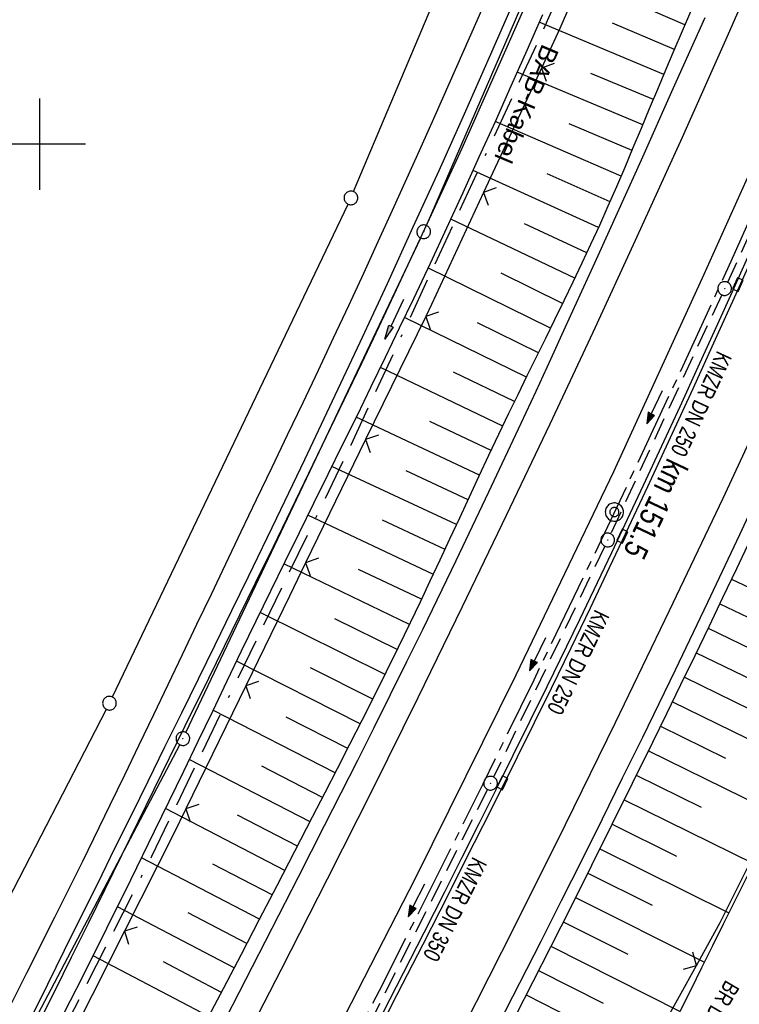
# Model space of a CAD drawing. Extents: x 510526 to 513920, y 467229 to 478797.
# Tile 238 of 256: x 511698 to 511777, y 473606 to 473714. Entities that reach past the tile are written whole.
import ezdxf
from ezdxf.enums import TextEntityAlignment as Align

# ---------------------------------------------------------------- set-up
doc = ezdxf.new("R2010")
doc.units = 0
doc.header["$LTSCALE"] = 10
doc.header["$MEASUREMENT"] = 0
for name, pattern in [('ACAD_ISO16W100', [73, 15, -6.5, 15, -6.5, 15, -7, 1, -7]), ('ACHSE', [5.5, 4, -0.5, 0.5, -0.5]), ('AUSGEZOGEN', [0]), ('LT00', [0]), ('STRICHLINIE2', [0.375, 0.25, -0.125])]:
    doc.linetypes.add(name, pattern=pattern)
doc.layers.get('0').update_dxf_attribs({"linetype": 'LT00'})
for name, color, linetype in [('-AX-020', 250, 'ACHSE'), ('-Halt-Pfeil', 4, 'LT00'), ('-Haltung', 182, 'STRICHLINIE2'), ('-Haltungsbeschriftung', 182, 'LT00'), ('-ST-20-1', 250, 'LT00'), ('-ST-20-5', 250, 'LT00'), ('BAB-KABEL', 220, 'ACAD_ISO16W100'), ('BAB-KABEL_TEXT', 221, 'Continuous'), ('DFK_AB_L', 21, 'LT00'), ('DFK_AB_P', 7, 'LT00'), ('DFK_GZPKT', 250, 'LT00'), ('DFK_KATASTER', 250, 'LT00'), ('PFEIL', 140, 'AUSGEZOGEN'), ('V92_AFBR_BAB', 250, 'LT00'), ('V92_BOESCH', 250, 'LT00'), ('V92_BOSCHUNG', 250, 'LT00'), ('V92_GRABEN', 250, 'LT00'), ('V92_KA_PRUF', 182, 'LT00'), ('V92_LD_MARK', 250, 'LT00'), ('V92_RASTER', 250, 'LT00'), ('V92_RINNE', 182, 'LT00'), ('V92_SINKK', 182, 'LT00'), ('V92_ZAUN', 40, 'LT00')]:
    doc.layers.add(name, color=color, linetype=linetype)
doc.styles.add('Arial Fett', font='txt', dxfattribs={"width": 0.8})
doc.styles.add('Beschrift', font='ARIAL.TTF')
doc.styles.add('Haltungsbeschriftung', font='ARIAL.TTF', dxfattribs={"width": 0.75})

# ---------------------------------------------------------------- blocks, each defined once
blk = doc.blocks.new('SYMB7010')
at = {"color": 0, "linetype": 'ByBlock'}
for points in [[(-0.031408, 0.499213), (-0.093728, 0.49134), (-0.15457, 0.475719), (-0.212975, 0.452595), (-0.268021, 0.422333), (-0.31884, 0.385411), (-0.36463, 0.342411), (-0.40467, 0.29401), (-0.438329, 0.240973), (-0.465074, 0.184136), (-0.484486, 0.124395), (-0.496256, 0.062692), (-0.5002, 0)], [(-0.5002, 0), (-0.496256, -0.062692), (-0.484486, -0.124395), (-0.465075, -0.184136), (-0.438329, -0.240973), (-0.404671, -0.29401), (-0.36463, -0.342411), (-0.31884, -0.385411), (-0.268021, -0.422333), (-0.212975, -0.452595), (-0.154571, -0.475719), (-0.093728, -0.49134), (-0.031408, -0.499213), (0.031408, -0.499213)], [(0.5002, 0), (0.496256, 0.062692), (0.484485, 0.124395), (0.465074, 0.184136), (0.438329, 0.240973), (0.40467, 0.29401), (0.36463, 0.342411), (0.31884, 0.385411), (0.268021, 0.422333), (0.212975, 0.452595), (0.15457, 0.475719), (0.093728, 0.49134), (0.031408, 0.499213), (-0.031408, 0.499213)], [(0.031408, -0.499213), (0.093728, -0.491341), (0.15457, -0.475719), (0.212975, -0.452595), (0.268021, -0.422333), (0.31884, -0.385411), (0.36463, -0.342411), (0.404671, -0.294011), (0.438329, -0.240974), (0.465075, -0.184136), (0.484486, -0.124395), (0.496256, -0.062692), (0.500201, 0)]]:
    blk.add_lwpolyline(points, dxfattribs=at)
blk = doc.blocks.new('SYMB0003')
at = {"color": 0, "linetype": 'ByBlock'}
for p, q in [((-0.015712, 0), (0.010166, 0.012015)), ((0, -0.021257), (-0.015712, 0)), ((0.010166, 0.012015), (0, -0.021257))]:
    blk.add_line(p, q, dxfattribs=at)
for points in [[(-0.031395, 0.499013), (-0.093691, 0.491144), (-0.154509, 0.475528), (-0.21289, 0.452414), (-0.267913, 0.422164), (-0.318712, 0.385257), (-0.364484, 0.342274), (-0.404509, 0.293893), (-0.438154, 0.240877), (-0.464888, 0.184062), (-0.484292, 0.124345), (-0.496058, 0.062667), (-0.5, 0)], [(-0.5, 0), (-0.496058, -0.062667), (-0.484292, -0.124345), (-0.464888, -0.184062), (-0.438154, -0.240877), (-0.404509, -0.293893), (-0.364485, -0.342274), (-0.318712, -0.385257), (-0.267914, -0.422164), (-0.21289, -0.452414), (-0.154509, -0.475529), (-0.093691, -0.491144), (-0.031395, -0.499014), (0.031395, -0.499014)], [(0.5, 0), (0.496057, 0.062667), (0.484292, 0.124345), (0.464888, 0.184062), (0.438153, 0.240877), (0.404509, 0.293893), (0.364484, 0.342274), (0.318712, 0.385257), (0.267913, 0.422164), (0.21289, 0.452414), (0.154509, 0.475528), (0.093691, 0.491144), (0.031395, 0.499013), (-0.031395, 0.499013)], [(0.031395, -0.499014), (0.093691, -0.491144), (0.154509, -0.475529), (0.21289, -0.452414), (0.267914, -0.422164), (0.318712, -0.385257), (0.364485, -0.342274), (0.404509, -0.293893), (0.438154, -0.240877), (0.464889, -0.184062), (0.484292, -0.124345), (0.496058, -0.062667), (0.5, 0)]]:
    blk.add_lwpolyline(points, dxfattribs=at)
blk = doc.blocks.new('SYMB0002')
at = {"color": 0, "linetype": 'ByBlock'}
for points in [[(-0.031395, 0.499013), (-0.093691, 0.491144), (-0.154509, 0.475528), (-0.21289, 0.452414), (-0.267913, 0.422164), (-0.318712, 0.385257), (-0.364484, 0.342274), (-0.404509, 0.293893), (-0.438154, 0.240877), (-0.464888, 0.184062), (-0.484292, 0.124345), (-0.496058, 0.062667), (-0.5, 0)], [(-0.5, 0), (-0.496058, -0.062667), (-0.484292, -0.124345), (-0.464888, -0.184062), (-0.438154, -0.240877), (-0.404509, -0.293893), (-0.364485, -0.342274), (-0.318712, -0.385257), (-0.267914, -0.422164), (-0.21289, -0.452414), (-0.154509, -0.475529), (-0.093691, -0.491144), (-0.031395, -0.499014), (0.031395, -0.499014)], [(0.5, 0), (0.496057, 0.062667), (0.484292, 0.124345), (0.464888, 0.184062), (0.438153, 0.240877), (0.404509, 0.293893), (0.364484, 0.342274), (0.318712, 0.385257), (0.267913, 0.422164), (0.21289, 0.452414), (0.154509, 0.475528), (0.093691, 0.491144), (0.031395, 0.499013), (-0.031395, 0.499013)], [(0.031395, -0.499014), (0.093691, -0.491144), (0.154509, -0.475529), (0.21289, -0.452414), (0.267914, -0.422164), (0.318712, -0.385257), (0.364485, -0.342274), (0.404509, -0.293893), (0.438154, -0.240877), (0.464889, -0.184062), (0.484292, -0.124345), (0.496058, -0.062667), (0.5, 0)]]:
    blk.add_lwpolyline(points, dxfattribs=at)
blk = doc.blocks.new('SYMB0652')
at = {"color": 0, "linetype": 'ByBlock'}
blk.add_lwpolyline([(-0.15, -0.075), (0.15, -0.075), (0.15, 0.075), (-0.15, 0.075), (-0.15, -0.075)], dxfattribs=at)
blk = doc.blocks.new('SYMB0024')
at = {"color": 0, "linetype": 'ByBlock'}
for p, q in [((-0.5, 0.5), (0, 0)), ((0, 0), (0.5, 0.5))]:
    blk.add_line(p, q, dxfattribs=at)
blk = doc.blocks.new('Pfreil3')
at = {"layer": 'PFEIL'}
blk.add_hatch(color=256, dxfattribs=at).paths.add_polyline_path([(-1.55, 0.27), (-1.55, -0.27), (0, 0)])
for p, q in [((-1.55, 0), (-4.83, 0)), ((-1.55, -0.27), (-1.55, 0.27)), ((-1.55, 0.27), (0, 0)), ((0, 0), (-1.55, -0.27))]:
    blk.add_line(p, q, dxfattribs=at)
blk = doc.blocks.new('SYMB0070')
at = {"color": 0, "linetype": 'ByBlock'}
for p, q in [((-0.5, 0), (0.2, 0)), ((0.5, 0), (0.2, 0.1)), ((0.2, 0.1), (0.2, 0)), ((0.468, 0), (0.21, 0.086)), ((0.21, 0.086), (0.21, -0.086)), ((0.21, -0.086), (0.468, 0)), ((0.22, -0.072), (0.437, 0)), ((0.23, -0.058), (0.405, 0)), ((0.24, -0.045), (0.374, 0)), ((0.342, 0), (0.25, 0.031)), ((0.25, 0.031), (0.25, -0.031)), ((0.25, -0.031), (0.342, 0)), ((0.26, -0.017), (0.31, 0)), ((0.27, -0.003), (0.279, 0))]:
    blk.add_line(p, q, dxfattribs=at)
for points in [[(0.2, 0), (0.2, -0.1), (0.5, 0)], [(0.437, 0), (0.22, 0.072), (0.22, -0.072)], [(0.405, 0), (0.23, 0.058), (0.23, -0.058)], [(0.374, 0), (0.24, 0.045), (0.24, -0.045)], [(0.31, 0), (0.26, 0.017), (0.26, -0.017)], [(0.279, 0), (0.27, 0.003), (0.27, -0.003)]]:
    blk.add_lwpolyline(points, dxfattribs=at)

msp = doc.modelspace()

# ---------------------------------------------------------------- linework, layer by layer
at = {"layer": '-AX-020', "ltscale": 0.2, "flags": 128}
msp.add_lwpolyline([(513881.72, 478796.97), (513877.87, 478787.35), (513870.37, 478768.8), (513862.79, 478750.28), (513855.14, 478731.79), (513847.41, 478713.32), (513839.61, 478694.89), (513831.74, 478676.49), (513823.79, 478658.13), (513815.77, 478639.79), (513807.68, 478621.49), (513799.51, 478603.22), (513791.27, 478584.98), (513782.96, 478566.77), (513774.58, 478548.6), (513766.12, 478530.46), (513757.59, 478512.36), (513748.99, 478494.29), (513740.31, 478476.25), (513731.57, 478458.25), (513722.75, 478440.29), (513713.86, 478422.36), (513704.9, 478404.46), (513695.86, 478386.6), (513686.76, 478368.78), (513677.58, 478351), (513668.34, 478333.25), (513659.02, 478315.54), (513649.63, 478297.86), (513640.17, 478280.23), (513630.64, 478262.63), (513621.04, 478245.07), (513611.37, 478227.54), (513601.63, 478210.06), (513591.82, 478192.62), (513586.74, 478183.65), (513576.83, 478166.26), (513566.85, 478148.92), (513556.8, 478131.61), (513546.69, 478114.34), (513536.51, 478097.1), (513526.28, 478079.91), (513515.99, 478062.74), (513505.64, 478045.61), (513495.23, 478028.52), (513484.78, 478011.45), (513474.27, 477994.42), (513463.71, 477977.42), (513453.11, 477960.45), (513442.46, 477943.5), (513431.76, 477926.59), (513421.03, 477909.7), (513410.25, 477892.84), (513399.43, 477876), (513388.58, 477859.18), (513377.69, 477842.39), (513366.77, 477825.62), (513355.82, 477808.87), (513344.83, 477792.14), (513333.82, 477775.43), (513322.78, 477758.74), (513311.72, 477742.06), (513300.63, 477725.4), (513289.52, 477708.75), (513278.39, 477692.12), (513267.24, 477675.5), (513256.08, 477658.89), (513244.9, 477642.29), (513233.71, 477625.7), (513222.5, 477609.12), (513211.29, 477592.54), (513200.07, 477575.97), (513188.84, 477559.41), (513177.6, 477542.84), (513166.37, 477526.28), (513154.8, 477509.24), (513142.5, 477491.11), (513130.2, 477472.99), (513117.9, 477454.86), (513105.61, 477436.73), (513093.33, 477418.59), (513081.06, 477400.44), (513068.81, 477382.28), (513056.57, 477364.12), (513044.34, 477345.94), (513032.14, 477327.75), (513019.96, 477309.55), (513007.8, 477291.33), (512995.67, 477273.09), (512983.57, 477254.83), (512971.49, 477236.55), (512959.45, 477218.25), (512947.45, 477199.93), (512935.48, 477181.58), (512923.55, 477163.21), (512911.66, 477144.81), (512899.82, 477126.38), (512888.03, 477107.93), (512876.28, 477089.44), (512864.58, 477070.92), (512852.94, 477052.36), (512841.35, 477033.77), (512829.82, 477015.15), (512818.35, 476996.49), (512806.94, 476977.79), (512795.6, 476959.05), (512789.64, 476949.14), (512778.41, 476930.34), (512767.24, 476911.5), (512756.13, 476892.61), (512745.1, 476873.69), (512734.14, 476854.72), (512723.25, 476835.72), (512712.42, 476816.68), (512701.67, 476797.59), (512690.98, 476778.47), (512680.37, 476759.31), (512669.82, 476740.11), (512659.35, 476720.87), (512648.95, 476701.6), (512638.61, 476682.28), (512628.35, 476662.93), (512618.16, 476643.54), (512608.04, 476624.11), (512597.99, 476604.65), (512588.01, 476585.15), (512578.1, 476565.61), (512568.26, 476546.04), (512558.5, 476526.43), (512548.8, 476506.79), (512539.18, 476487.11), (512529.63, 476467.4), (512520.15, 476447.65), (512510.75, 476427.87), (512501.42, 476408.05), (512492.16, 476388.2), (512482.97, 476368.31), (512473.85, 476348.4), (512464.81, 476328.44), (512455.84, 476308.46), (512446.94, 476288.44), (512438.12, 476268.39), (512429.37, 476248.31), (512420.69, 476228.2), (512412.09, 476208.05), (512403.56, 476187.88), (512395.11, 476167.67), (512386.72, 476147.43), (512378.42, 476127.17), (512370.18, 476106.87), (512362.02, 476086.54), (512353.94, 476066.18), (512345.92, 476045.79), (512337.99, 476025.38), (512330.13, 476004.93), (512322.34, 475984.46), (512314.63, 475963.96), (512306.99, 475943.43), (512299.43, 475922.87), (512291.94, 475902.28), (512284.53, 475881.67), (512277.19, 475861.03), (512269.93, 475840.36), (512262.74, 475819.67), (512255.63, 475798.95), (512248.6, 475778.21), (512241.64, 475757.44), (512234.76, 475736.64), (512227.95, 475715.82), (512221.22, 475694.97), (512214.57, 475674.11), (512207.99, 475653.21), (512201.49, 475632.29), (512200.13, 475627.89), (512194.28, 475608.79), (512188.5, 475589.67), (512182.78, 475570.54), (512177.14, 475551.38), (512171.56, 475532.2), (512166.05, 475513.01), (512160.62, 475493.79), (512155.26, 475474.55), (512149.97, 475455.29), (512148.09, 475448.36), (512142.91, 475429.07), (512137.8, 475409.77), (512132.78, 475390.44), (512127.83, 475371.09), (512122.96, 475351.72), (512118.16, 475332.33), (512113.45, 475312.92), (512108.81, 475293.5), (512104.25, 475274.06), (512099.76, 475254.59), (512095.36, 475235.11), (512091.03, 475215.62), (512086.78, 475196.1), (512082.61, 475176.57), (512078.52, 475157.02), (512074.51, 475137.46), (512070.57, 475117.88), (512066.72, 475098.28), (512063.24, 475080.25), (512059.53, 475060.62), (512055.9, 475040.98), (512052.34, 475021.33), (512048.86, 475001.67), (512045.44, 474981.99), (512042.08, 474962.3), (512038.79, 474942.6), (512035.56, 474922.89), (512032.39, 474903.18), (512029.27, 474883.45), (512026.2, 474863.71), (512023.18, 474843.97), (512020.21, 474824.22), (512017.28, 474804.47), (512014.39, 474784.7), (512011.54, 474764.94), (512008.73, 474745.16), (512005.95, 474725.39), (512003.2, 474705.61), (512000.47, 474685.82), (511997.78, 474666.03), (511995.1, 474646.24), (511992.44, 474626.45), (511989.8, 474606.65), (511987.17, 474586.85), (511984.55, 474567.05), (511981.94, 474547.25), (511979.34, 474527.45), (511976.74, 474507.69), (511975.13, 474495.38), (511973.48, 474482.82), (511971.82, 474470.25), (511970.17, 474457.69), (511968.51, 474445.13), (511966.84, 474432.57), (511965.15, 474420.02), (511963.46, 474407.46), (511961.75, 474394.91), (511960.03, 474382.35), (511958.28, 474369.81), (511956.52, 474357.26), (511954.73, 474344.72), (511952.92, 474332.18), (511951.08, 474319.64), (511949.21, 474307.11), (511947.31, 474294.58), (511945.38, 474282.06), (511943.41, 474269.55), (511941.4, 474257.04), (511939.35, 474244.53), (511937.27, 474232.04), (511935.14, 474219.55), (511932.96, 474207.07), (511930.74, 474194.59), (511928.46, 474182.13), (511926.14, 474169.68), (511923.76, 474157.23), (511921.32, 474144.8), (511918.83, 474132.38), (511916.28, 474119.97), (511913.66, 474107.57), (511910.98, 474095.19), (511908.24, 474082.82), (511905.43, 474070.46), (511902.54, 474058.13), (511899.59, 474045.81), (511896.56, 474033.5), (511893.47, 474021.26), (511890.29, 474009), (511887.03, 473996.75), (511883.7, 473984.53), (511880.29, 473972.33), (511876.8, 473960.15), (511873.23, 473947.99), (511869.59, 473935.86), (511865.87, 473923.74), (511862.08, 473911.66), (511858.21, 473899.59), (511854.26, 473887.55), (511850.24, 473875.54), (511846.14, 473863.55), (511841.96, 473851.59), (511837.71, 473839.65), (511833.39, 473827.75), (511828.99, 473815.86), (511824.51, 473804.01), (511819.96, 473792.19), (511815.33, 473780.39), (511810.64, 473768.63), (511805.86, 473756.89), (511801.02, 473745.18), (511796.09, 473733.51), (511791.1, 473721.87), (511786.03, 473710.25), (511780.89, 473698.68), (511775.67, 473687.13), (511770.39, 473675.61), (511765.03, 473664.13), (511759.6, 473652.69), (511754.09, 473641.28), (511748.51, 473629.9), (511742.87, 473618.56), (511737.15, 473607.25), (511731.36, 473595.99), (511725.49, 473584.75), (511719.56, 473573.56), (511713.56, 473562.4), (511707.48, 473551.28), (511701.34, 473540.2), (511695.13, 473529.16), (511688.84, 473518.16), (511682.49, 473507.2), (511676.07, 473496.28), (511669.58, 473485.39), (511663.02, 473474.55), (511656.39, 473463.76), (511649.7, 473453), (511642.94, 473442.29), (511636.1, 473431.62), (511629.21, 473420.99), (511622.24, 473410.41), (511615.21, 473399.87), (511608.11, 473389.37), (511600.95, 473378.92), (511593.72, 473368.52), (511586.42, 473358.16), (511579.06, 473347.85), (511571.64, 473337.58), (511564.15, 473327.36), (511556.59, 473317.19), (511548.97, 473307.07), (511541.29, 473297), (511533.54, 473286.97), (511525.74, 473276.99), (511517.86, 473267.07), (511509.93, 473257.19), (511501.93, 473247.36), (511493.87, 473237.58), (511485.75, 473227.86), (511477.57, 473218.19), (511475.55, 473215.81), (511467.29, 473206.2), (511458.98, 473196.64), (511450.61, 473187.13), (511442.18, 473177.67), (511433.71, 473168.25), (511425.19, 473158.87), (511416.62, 473149.54), (511408.01, 473140.24), (511399.37, 473130.98), (511390.68, 473121.76), (511381.96, 473112.57), (511373.2, 473103.41), (511364.42, 473094.28), (511355.61, 473085.17), (511346.77, 473076.1), (511337.91, 473067.04), (511329.03, 473058), (511320.13, 473048.99), (511311.22, 473039.98), (511302.29, 473031), (511293.34, 473022.02), (511284.39, 473013.05), (511275.44, 473004.09), (511266.47, 472995.14), (511255.91, 472984.59), (511236.79, 472965.5), (511230.18, 472958.9), (511223.57, 472952.29), (511216.96, 472945.68), (511210.37, 472939.06), (511203.78, 472932.43), (511197.22, 472925.79), (511190.66, 472919.13), (511184.13, 472912.44), (511177.62, 472905.74), (511171.14, 472899.01), (511164.68, 472892.25), (511158.26, 472885.46), (511151.88, 472878.64), (511145.53, 472871.79), (511139.22, 472864.89), (511132.96, 472857.96), (511126.75, 472850.98), (511120.58, 472843.95), (511114.48, 472836.88), (511109.32, 472830.82), (511103.32, 472823.65), (511097.39, 472816.44), (511091.51, 472809.17), (511085.7, 472801.85), (511079.95, 472794.49), (511074.26, 472787.07), (511068.64, 472779.61), (511063.08, 472772.1), (511057.59, 472764.54), (511052.16, 472756.93), (511046.8, 472749.28), (511041.5, 472741.58), (511036.27, 472733.84), (511031.1, 472726.05), (511026.01, 472718.22), (511020.98, 472710.35), (511016.01, 472702.43), (511011.12, 472694.47), (511006.29, 472686.47), (511001.53, 472678.43), (510996.84, 472670.35), (510992.22, 472662.22), (510987.67, 472654.06), (510983.19, 472645.86), (510978.78, 472637.62), (510974.44, 472629.35), (510970.17, 472621.04), (510965.98, 472612.69), (510961.85, 472604.3), (510957.8, 472595.88), (510953.82, 472587.43), (510949.91, 472578.94), (510946.07, 472570.42), (510942.31, 472561.87), (510938.62, 472553.28), (510935.01, 472544.67), (510931.46, 472536.02), (510928, 472527.34), (510924.6, 472518.64), (510921.29, 472509.9), (510918.04, 472501.14), (510914.87, 472492.35), (510911.78, 472483.53), (510908.76, 472474.69), (510905.82, 472465.82), (510902.96, 472456.92), (510900.17, 472448), (510897.45, 472439.06), (510894.82, 472430.1), (510892.26, 472421.11), (510889.78, 472412.1), (510887.37, 472403.07), (510885.04, 472394.02), (510882.79, 472384.95), (510880.62, 472375.87), (510878.53, 472366.76), (510876.51, 472357.64), (510874.57, 472348.49), (510872.71, 472339.34), (510870.93, 472330.16), (510869.23, 472320.98), (510867.6, 472311.77), (510866.06, 472302.56), (510864.59, 472293.33), (510863.2, 472284.09), (510861.89, 472274.84), (510860.67, 472265.57), (510859.52, 472256.3), (510858.45, 472247.02), (510857.45, 472237.73), (510856.54, 472228.43), (510855.71, 472219.12), (510854.96, 472209.81), (510854.29, 472200.49), (510853.7, 472191.16), (510853.18, 472181.83), (510852.75, 472172.5), (510852.4, 472163.16), (510852.13, 472153.82), (510851.93, 472144.48), (510851.82, 472135.13), (510851.79, 472125.79), (510851.84, 472116.44), (510851.96, 472107.1), (510852.01, 472104.71), (510852.24, 472095.37), (510852.54, 472086.03), (510852.93, 472076.69), (510853.39, 472067.36), (510853.92, 472058.03), (510854.53, 472048.71), (510855.21, 472039.39), (510855.96, 472030.07), (510856.78, 472020.77), (510857.67, 472011.46), (510858.63, 472002.17), (510859.65, 471992.88), (510860.73, 471983.6), (510861.88, 471974.33), (510863.09, 471965.06), (510864.36, 471955.8), (510865.69, 471946.55), (510867.08, 471937.31), (510868.53, 471928.08), (510870.02, 471918.86), (510871.58, 471909.64), (510873.18, 471900.44), (510874.84, 471891.24), (510876.54, 471882.05), (510878.3, 471872.88), (510880.1, 471863.71), (510881.95, 471854.55), (510883.84, 471845.4), (510885.78, 471836.26), (510887.76, 471827.12), (510889.78, 471818), (510891.83, 471808.88), (510893.93, 471799.78), (510896.06, 471790.68), (510898.23, 471781.59), (510900.44, 471772.51), (510902.67, 471763.44), (510904.94, 471754.37), (510907.24, 471745.32), (510909.57, 471736.27), (510911.93, 471727.22), (510914.31, 471718.19), (510916.72, 471709.16), (510919.15, 471700.14), (510921.61, 471691.12), (510924.09, 471682.11), (510926.59, 471673.11), (510929.1, 471664.11), (510931.64, 471655.12), (510934.19, 471646.13), (510936.76, 471637.14), (510939.34, 471628.16), (510941.94, 471619.19), (510944.55, 471610.22), (510947.17, 471601.25), (510949.8, 471592.28), (510952.43, 471583.31), (510955.08, 471574.35), (510957.73, 471565.39), (510960.38, 471556.43), (510963.04, 471547.47), (510967.7, 471531.77), (510970.25, 471523.2), (510975.26, 471506.32), (510980.27, 471489.44), (510985.27, 471472.57), (510990.27, 471455.68), (510995.25, 471438.8), (511000.21, 471421.91), (511005.16, 471405.01), (511010.09, 471388.11), (511014.99, 471371.2), (511019.86, 471354.28), (511024.7, 471337.36), (511029.51, 471320.42), (511034.28, 471303.47), (511039.01, 471286.52), (511043.7, 471269.55), (511048.34, 471252.56), (511052.93, 471235.57), (511057.46, 471218.56), (511061.95, 471201.53), (511066.37, 471184.49), (511070.73, 471167.43), (511075.02, 471150.36), (511079.24, 471133.27), (511083.39, 471116.16), (511086.57, 471102.84), (511090.59, 471085.7), (511094.53, 471068.54), (511098.39, 471051.37), (511102.17, 471034.17), (511105.87, 471016.96), (511109.5, 470999.73), (511113.05, 470982.49), (511116.52, 470965.23), (511119.91, 470947.95), (511123.22, 470930.66), (511126.45, 470913.36), (511129.61, 470896.04), (511132.69, 470878.7), (511135.68, 470861.35), (511138.6, 470843.99), (511141.44, 470826.62), (511144.2, 470809.23), (511146.88, 470791.83), (511149.49, 470774.42), (511152.01, 470757), (511154.45, 470739.56), (511156.82, 470722.12), (511159.1, 470704.66), (511161.31, 470687.19), (511163.44, 470669.72), (511165.49, 470652.23), (511165.64, 470650.9), (511167.87, 470631.02), (511170.03, 470611.14), (511172.1, 470591.25), (511174.1, 470571.35), (511176.01, 470551.44), (511177.85, 470531.52), (511179.53, 470512.55), (511180.88, 470496.34), (511182.16, 470480.14), (511183.36, 470463.92), (511184.48, 470447.7), (511185.52, 470431.48), (511186.48, 470415.25), (511187.36, 470399.01), (511188.16, 470382.77), (511188.88, 470366.53), (511189.52, 470350.29), (511190.08, 470334.04), (511190.56, 470317.79), (511190.96, 470301.53), (511191.28, 470285.28), (511191.52, 470269.02), (511191.68, 470252.76), (511191.76, 470236.51), (511191.77, 470220.25), (511191.69, 470203.99), (511191.53, 470187.73), (511191.29, 470171.47), (511191.24, 470169.01), (511190.91, 470152.75), (511190.5, 470136.5), (511190.02, 470120.25), (511189.47, 470104), (511188.85, 470087.75), (511188.17, 470071.51), (511187.43, 470055.27), (511186.63, 470039.03), (511185.78, 470022.79), (511184.88, 470006.56), (511183.93, 469990.33), (511182.94, 469974.1), (511181.91, 469957.87), (511180.85, 469941.65), (511179.74, 469925.43), (511178.61, 469909.21), (511177.46, 469892.99), (511176.28, 469876.78), (511175.08, 469860.56), (511173.86, 469844.35), (511172.63, 469828.14), (511171.39, 469811.93), (511170.14, 469795.72), (511168.85, 469778.99), (511030.96, 467993.35), (511029.42, 467973.41), (511027.88, 467953.47), (511026.35, 467933.52), (511024.83, 467913.58), (511023.32, 467893.64), (511021.83, 467873.7), (511020.35, 467853.75), (511018.9, 467833.8), (511017.47, 467813.85), (511016.06, 467793.9), (511014.69, 467773.95), (511013.35, 467754), (511012.05, 467734.04), (511010.78, 467714.08), (511009.56, 467694.12), (511008.38, 467674.15), (511007.25, 467654.18), (511006.18, 467634.21), (511005.15, 467614.24), (511004.19, 467594.26), (511003.28, 467574.28), (511002.44, 467554.3), (511001.67, 467534.31), (511000.96, 467514.33), (511000.33, 467494.34), (510999.77, 467474.34), (510999.56, 467465.71), (510999.11, 467445.71), (510998.75, 467425.72), (510998.46, 467405.72), (510998.26, 467385.72), (510998.14, 467365.72), (510998.09, 467345.72), (510998.13, 467325.72), (510998.24, 467305.72), (510998.44, 467285.72), (510998.71, 467265.72), (510999.07, 467245.73), (510999.43, 467229.16)], dxfattribs=at)
at = {"layer": '-Haltung'}
for p, q in [((511787.19, 473710.88), (511775.31, 473684.86)), ((511774.68, 473683.5), (511762.52, 473657.32)), ((511761.88, 473655.96), (511749.68, 473630.66)), ((511749.02, 473629.32), (511735.97, 473603.38))]:
    msp.add_line(p, q, dxfattribs=at)
at = {"layer": 'BAB-KABEL', "ltscale": 0.03, "flags": 128}
msp.add_lwpolyline([(513339.84, 477816.32), (513312.27, 477774.65), (513284.67, 477733), (513252.5, 477694.41), (513223.88, 477653.5), (513195.8, 477612.12), (513167.63, 477570.87), (513139.88, 477529.3), (513111.79, 477487.92), (513083.81, 477446.45), (513055.84, 477404.98), (513022.49, 477355.03), (513000.51, 477321.52), (512973.12, 477279.62), (512945.42, 477237.87), (512917.58, 477196.22), (512879.16, 477137.5), (512858.34, 477103.22), (512837.39, 477068.95), (512811.45, 477026.06), (512784.2, 476983.9), (512756.65, 476941.56), (512731.12, 476898.63), (512706.39, 476854.96), (512681.95, 476811.1), (512658.87, 476770.39), (512633.74, 476723.05), (512609.82, 476678.97), (512586.03, 476634.72), (512574.46, 476609.04), (512565.77, 476584.24), (512545.21, 476542.92), (512523.45, 476497.74), (512501.77, 476452.47), (512480.25, 476407.17), (512458.85, 476361.79), (512438.56, 476315.94), (512418.18, 476270.12), (512378.72, 476177.83), (512359.89, 476131.36), (512341.35, 476084.78), (512322.58, 476038.31), (512304.82, 475991.34), (512287.68, 475944.24), (512270.28, 475897.17), (512254.12, 475849.7), (512237.77, 475802.28), (512221.53, 475754.82), (512205.86, 475707.19), (512190.78, 475659.38), (512175.78, 475611.52), (512161.52, 475563.42), (512145.69, 475515.8), (512137.73, 475496.07), (512130.63, 475467.92), (512119.03, 475418.91), (512105.58, 475370.55), (512100.73, 475351.1), (512084.18, 475320.51), (512082.62, 475318.67), (512071.99, 475296.24), (512062.06, 475264.37), (512059.32, 475232.9), (512061.87, 475193.18), (512054.82, 475143.1), (512045.69, 475099.99), (512036.29, 475050.9), (512027.27, 475001.72), (512018.22, 474952.55), (512008.9, 474903.42), (512000.14, 474854.23), (511992.36, 474804.85), (511985.27, 474755.37), (511977.39, 474700.85), (511969.41, 474646.42), (511966.53, 474615.2), (511972.8, 474604.79), (511970.05, 474596.16), (511959.57, 474586.37), (511941.91, 474517.48), (511936.85, 474477.77), (511926.66, 474399.73), (511919.97, 474355.38), (511910.09, 474296.61), (511899.45, 474238.13), (511883.78, 474152.68), (511870.29, 474094), (511857.13, 474053.88), (511852.78, 474012.45), (511853.17, 473966.86), (511852.49, 473957.15), (511851.31, 473949.66), (511841.69, 473942.06), (511825.82, 473895.23), (511826.65, 473894.12), (511810.9, 473851.95), (511793.57, 473805.03), (511775.28, 473758.36), (511755.12, 473712.47), (511734.05, 473667.01), (511712.23, 473621.97), (511689.5, 473577.27), (511665.16, 473533.5), (511639.85, 473490.24), (511612.91, 473448.14), (511601.59, 473431.81), (511558.05, 473366.07), (511514.89, 473306.01), (511484.06, 473267.45), (511450.63, 473224.7), (511393.07, 473164.53), (511363.02, 473132.87), (511308.52, 473076.45), (511275.57, 473040.36), (511243.01, 473009.33), (511235.22, 472986.05), (511231.03, 472981.06), (511075.99, 472813.11), (511070.24, 472807.3), (511057.8, 472797.51), (511038.03, 472769.96), (511010.69, 472730.53), (510983.88, 472687.19), (510959.58, 472643.76), (510934.3, 472604.33), (510904.8, 472574.33), (510913.91, 472558.29), (510911.7, 472550.67), (510911.23, 472549.24), (510895.97, 472514.71), (510882.66, 472477.92), (510872.4, 472460.75), (510857.5, 472432.35), (510836.1, 472381.12), (510836.28, 472368.89), (510832.94, 472355.97), (510830.18, 472332.03), (510848.22, 472325.54), (510838.51, 472271.42), (510831.97, 472215.43), (510830.7, 472169.39), (510828.83, 472118.66), (510829.08, 472067.62), (510833.95, 472011.74), (510842.44, 471951.44), (510849.98, 471906.34), (510856.18, 471866.27), (510867.23, 471812.82), (510879.85, 471762.88), (510891.51, 471713.81), (510903.79, 471665.07), (510916.06, 471616.28), (510929.64, 471568.08), (510950.96, 471501.37), (510971.61, 471429.82), (510974.35, 471422.76), (510989.55, 471366.87), (511004.5, 471314.2), (511016.36, 471270.84), (511026.28, 471232.42), (511039.24, 471184.15), (511056.6, 471116.88), (511065.91, 471078.27), (511077.6, 471030.01), (511089.22, 470981.62), (511098.91, 470932.89), (511107.16, 470884.03), (511116.15, 470835.04), (511125.08, 470786.06), (511133.15, 470736.97), (511137.3, 470706.32), (511129.89, 470689.71), (511129.54, 470684.61), (511132.44, 470671.58), (511143.11, 470670.95), (511145.78, 470638.26), (511151.08, 470588.89), (511155.98, 470539.42), (511159.51, 470489.78), (511162.63, 470440.14), (511165.94, 470390.62), (511167.84, 470340.94), (511167.81, 470291.24), (511167.77, 470272.42), (511169.19, 470243.96), (511168.97, 470223.34), (511163.73, 470203.87), (511151.46, 470170.12), (511152.4, 470145.76), (511161.63, 470107.32), (511162.26, 470078.65), (511157.08, 470021.39), (511153.97, 469975.78), (511150.23, 469924.11), (511146.61, 469878.37), (511141.04, 469826.73), (511133.85, 469745.04), (511131.82, 469700.02), (511128.93, 469655.17), (511125.19, 469595.29), (511130.66, 469554.69), (511130.4, 469544.67), (511121.69, 469477.4)], dxfattribs=at)
at = {"layer": 'DFK_AB_L'}
for p, q in [((511742.34, 473691.09), (511773.28, 473762.59)), ((511715.98, 473635.56), (511741.72, 473689.72)), ((511715.31, 473634.22), (511666.81, 473542.01))]:
    msp.add_line(p, q, dxfattribs=at)
at = {"layer": 'DFK_KATASTER'}
for p, q in [((511734.36, 473694.8), (511769.9, 473778.94)), ((511707.94, 473639.44), (511733.75, 473693.43)), ((511659.7, 473545.87), (511707.28, 473638.09))]:
    msp.add_line(p, q, dxfattribs=at)
at = {"layer": 'V92_AFBR_BAB'}
for points in [[(511793.37, 473731.98), (511783.24, 473709.08), (511772.74, 473685.72), (511762.84, 473664.11), (511752.15, 473641.82), (511741.13, 473619.64), (511729.86, 473597.66), (511718.19, 473575.49), (511706.37, 473553.54), (511694.6, 473532.31), (511682.27, 473510.93), (511670.41, 473490.71), (511658.34, 473470.65), (511645.63, 473450.17), (511632.65, 473429.98), (511618.11, 473407.98), (511604.54, 473387.81), (511590.08, 473366.85), (511577.05, 473348.53), (511563.04, 473329.4), (511548.26, 473309.54), (511535.12, 473292.18), (511520.27, 473273.31)], [(511695.48, 473603.1), (511698.58, 473609.21), (511701.65, 473615.33), (511704.69, 473621.47), (511707.71, 473627.63), (511709.3, 473630.92), (511710.89, 473634.21), (511712.47, 473637.51), (511714.05, 473640.81), (511715.63, 473644.11), (511717.2, 473647.41), (511718.78, 473650.72), (511720.36, 473654.02), (511722.05, 473657.55), (511723.74, 473661.09), (511725.44, 473664.62), (511727.13, 473668.15), (511728.82, 473671.69), (511730.5, 473675.23), (511732.17, 473678.77), (511733.84, 473682.32), (511735.49, 473685.88), (511737.07, 473689.32), (511738.64, 473692.77), (511740.2, 473696.23), (511741.75, 473699.69), (511743.29, 473703.15), (511744.83, 473706.62), (511746.36, 473710.09), (511747.89, 473713.56), (511749.41, 473717.03)], [(511751.96, 473715.72), (511749.22, 473709.5), (511746.46, 473703.29), (511743.68, 473697.08), (511740.86, 473690.89), (511738.03, 473684.71), (511735.04, 473678.27), (511732.02, 473671.84), (511728.98, 473665.42), (511725.91, 473659.01), (511722.82, 473652.61), (511721, 473648.87), (511719.17, 473645.13), (511717.34, 473641.39), (511715.5, 473637.66), (511713.66, 473633.93), (511711.82, 473630.19), (511709.98, 473626.46), (511708.15, 473622.76), (511706.33, 473619.05), (511704.5, 473615.35), (511702.67, 473611.65), (511700.84, 473607.95), (511698.99, 473604.26)], [(511719.66, 473602.88), (511722.56, 473608.49), (511725.45, 473614.1), (511728.33, 473619.73), (511731.19, 473625.35), (511733.01, 473628.94), (511734.82, 473632.52), (511736.62, 473636.11), (511738.41, 473639.71), (511740.19, 473643.31), (511741.97, 473646.91), (511745.6, 473654.4), (511749.19, 473661.91), (511752.73, 473669.45), (511754.36, 473672.95), (511755.98, 473676.46), (511757.59, 473679.98), (511759.19, 473683.49), (511760.79, 473687.01), (511762.38, 473690.54), (511765.88, 473698.3), (511769.38, 473706.08), (511772.86, 473713.86)], [(511802.58, 473714.37), (511800.86, 473710.49), (511799.13, 473706.6), (511797.39, 473702.72), (511792.14, 473691.04), (511786.85, 473679.38), (511785.16, 473675.68), (511783.47, 473671.98), (511781.77, 473668.28), (511780.07, 473664.59), (511778.35, 473660.9), (511776.63, 473657.22), (511773.13, 473649.79), (511769.58, 473642.39), (511766, 473635.01), (511763.79, 473630.53), (511761.58, 473626.05), (511759.35, 473621.57), (511757.11, 473617.11), (511754.86, 473612.65), (511752.54, 473608.08), (511750.21, 473603.51)]]:
    msp.add_lwpolyline(points, dxfattribs=at)
at = {"layer": 'V92_BOESCH'}
for points in [[(511718.15, 473603.77), (511720.12, 473607.52), (511722.08, 473611.27), (511724.03, 473615.03), (511725.98, 473618.79), (511727.93, 473622.55), (511729.87, 473626.31), (511731.23, 473628.96), (511732.59, 473631.61), (511733.95, 473634.26), (511735.3, 473636.91), (511736.64, 473639.57), (511737.97, 473642.24), (511739.29, 473644.91), (511740.59, 473647.59), (511741.68, 473649.87), (511742.76, 473652.16), (511743.84, 473654.46), (511744.91, 473656.75), (511745.98, 473659.05), (511747.05, 473661.35), (511748.12, 473663.65), (511749.19, 473665.94), (511750.28, 473668.23), (511751.37, 473670.52), (511752.37, 473672.58), (511753.37, 473674.64), (511754.38, 473676.69), (511755.4, 473678.75), (511756.4, 473680.8), (511757.41, 473682.86), (511758.41, 473684.92), (511759.39, 473686.99), (511760.36, 473689.06), (511761.32, 473691.14), (511762.26, 473693.25), (511763.18, 473695.37), (511764.1, 473697.49), (511765, 473699.62), (511765.89, 473701.75), (511766.78, 473703.89), (511767.67, 473706.02), (511768.56, 473708.15), (511769.46, 473710.28), (511770.37, 473712.4), (511771.3, 473714.52)], [(511777.79, 473656.66), (511776.29, 473653.47), (511774.78, 473650.29), (511773.26, 473647.11), (511771.73, 473643.94), (511770.18, 473640.77), (511768.64, 473637.6), (511767.09, 473634.44), (511764.87, 473629.95), (511762.65, 473625.46), (511760.42, 473620.98), (511758.18, 473616.5), (511755.93, 473612.03), (511754, 473608.24), (511752.06, 473604.44)], [(511778.13, 473621.12), (511776.49, 473617.84), (511774.85, 473614.56), (511773.67, 473612.16), (511772.48, 473609.76), (511771.3, 473607.37), (511770.11, 473604.97)]]:
    msp.add_lwpolyline(points, dxfattribs=at)
at = {"layer": 'V92_BOSCHUNG'}
for p, q in [((511770.66, 473713.07), (511757.13, 473718.94)), ((511768.35, 473707.64), (511754.69, 473713.36)), ((511769.5, 473710.36), (511762.71, 473713.26)), ((511766.04, 473702.1), (511752.26, 473707.87)), ((511767.2, 473704.88), (511760.33, 473707.74)), ((511763.67, 473696.5), (511749.85, 473702.47)), ((511764.87, 473699.31), (511757.96, 473702.23)), ((511761.19, 473690.88), (511747.45, 473697.13)), ((511762.45, 473693.69), (511755.55, 473696.74)), ((511758.59, 473685.31), (511745.01, 473691.8)), ((511759.9, 473688.08), (511753.07, 473691.28)), ((511755.93, 473679.84), (511742.51, 473686.44)), ((511757.26, 473682.56), (511750.52, 473685.85)), ((511753.29, 473674.47), (511739.94, 473681)), ((511754.61, 473677.15), (511747.92, 473680.44)), ((511750.7, 473669.12), (511737.31, 473675.55)), ((511751.99, 473671.8), (511745.31, 473675.04)), ((511748.17, 473663.75), (511734.64, 473670.1)), ((511749.43, 473666.44), (511742.7, 473669.63)), ((511745.64, 473658.32), (511731.98, 473664.7)), ((511746.9, 473661.04), (511740.11, 473664.22)), ((511743.1, 473652.87), (511729.33, 473659.34)), ((511744.38, 473655.6), (511737.52, 473658.81)), ((511740.49, 473647.38), (511726.72, 473654.02)), ((511741.81, 473650.14), (511734.91, 473653.4)), ((511775.76, 473652.35), (511783.05, 473648.88)), ((511774.47, 473649.65), (511789, 473642.72)), ((511737.81, 473641.91), (511724.13, 473648.71)), ((511739.15, 473644.64), (511732.29, 473648.01)), ((511773.19, 473646.97), (511780.42, 473643.49)), ((511771.89, 473644.28), (511786.29, 473637.32)), ((511735.09, 473636.5), (511721.54, 473643.36)), ((511736.46, 473639.2), (511729.64, 473642.62)), ((511770.59, 473641.6), (511777.76, 473638.11)), ((511769.28, 473638.92), (511783.57, 473631.93)), ((511732.35, 473631.12), (511718.95, 473637.99)), ((511733.72, 473633.81), (511726.98, 473637.24)), ((511767.97, 473636.24), (511775.09, 473632.74)), ((511766.65, 473633.54), (511780.86, 473626.56)), ((511729.59, 473625.77), (511716.36, 473632.6)), ((511730.97, 473628.44), (511724.31, 473631.87)), ((511765.33, 473630.86), (511772.42, 473627.37)), ((511764, 473628.19), (511778.16, 473621.18)), ((511726.83, 473620.42), (511713.76, 473627.21)), ((511728.21, 473623.09), (511721.64, 473626.5)), ((511762.68, 473625.51), (511769.74, 473622)), ((511761.34, 473622.82), (511775.47, 473615.8)), ((511724.07, 473615.1), (511711.13, 473621.81)), ((511725.45, 473617.76), (511718.95, 473621.13)), ((511760.01, 473620.15), (511767.07, 473616.62)), ((511758.67, 473617.48), (511772.8, 473610.39)), ((511721.28, 473609.75), (511708.49, 473616.45)), ((511722.68, 473612.42), (511716.24, 473615.78)), ((511757.33, 473614.81), (511764.39, 473611.25)), ((511718.49, 473604.43), (511705.82, 473611.09)), ((511755.98, 473612.15), (511770.12, 473604.99)), ((511719.89, 473607.08), (511713.52, 473610.43)), ((511754.63, 473609.48), (511761.7, 473605.89)), ((511753.28, 473606.82), (511767.42, 473599.61))]:
    msp.add_line(p, q, dxfattribs=at)
at = {"layer": 'V92_GRABEN'}
for points in [[(511699.77, 473603.51), (511701.63, 473607.22), (511703.47, 473610.94), (511705.31, 473614.66), (511707.14, 473618.38), (511708.97, 473622.1), (511710.79, 473625.83), (511713.36, 473631.05), (511715.92, 473636.27), (511718.49, 473641.49), (511721.05, 473646.71), (511723.61, 473651.93), (511725.57, 473655.93), (511727.52, 473659.94), (511729.47, 473663.95), (511731.41, 473667.96), (511733.34, 473671.98), (511735.26, 473676), (511737.17, 473680.03), (511739.07, 473684.06), (511742.68, 473691.81), (511746.24, 473699.57), (511749.74, 473707.36), (511753.2, 473715.18)], [(511755.05, 473714.18), (511753.32, 473710.27), (511751.59, 473706.36), (511749.85, 473702.46), (511748.09, 473698.56), (511746.32, 473694.67), (511744.54, 473690.78), (511742.73, 473686.91), (511740.91, 473683.04), (511739.37, 473679.83), (511737.82, 473676.62), (511736.26, 473673.41), (511734.7, 473670.21), (511733.12, 473667.02), (511731.55, 473663.82), (511729.97, 473660.62), (511728.39, 473657.43), (511726.82, 473654.23), (511725.25, 473651.03), (511723.65, 473647.74), (511722.06, 473644.45), (511720.48, 473641.16), (511718.89, 473637.86), (511717.31, 473634.57), (511715.72, 473631.27), (511714.13, 473627.98), (511712.53, 473624.69), (511709.93, 473619.38), (511707.31, 473614.08), (511704.66, 473608.79), (511701.98, 473603.51)]]:
    msp.add_lwpolyline(points, dxfattribs=at)
at = {"layer": 'V92_LD_MARK'}
for points in [[(511721.38, 473599.76), (511726.47, 473609.62), (511731.5, 473619.51), (511736.49, 473629.43), (511741.42, 473639.37), (511746.29, 473649.34), (511751.11, 473659.34), (511755.88, 473669.36), (511760.59, 473679.41), (511765.24, 473689.48), (511770.37, 473700.77), (511775.43, 473712.08), (511780.41, 473723.43)], [(511802.74, 473723.32), (511797.32, 473710.82), (511791.81, 473698.35), (511786.22, 473685.92), (511780.55, 473673.52), (511774.79, 473661.17), (511768.94, 473648.86), (511763.01, 473636.59), (511757.53, 473625.43), (511751.97, 473614.3), (511746.35, 473603.2)]]:
    msp.add_lwpolyline(points, dxfattribs=at)
at = {"layer": 'V92_RASTER'}
for p, q in [((511700, 473695), (511700, 473705)), ((511705, 473700), (511695, 473700))]:
    msp.add_line(p, q, dxfattribs=at)
at = {"layer": 'V92_RINNE'}
for points in [[(511778.11, 473688.91), (511776, 473684.22), (511774.04, 473679.89), (511772.07, 473675.56), (511770.09, 473671.24), (511768.1, 473666.92), (511766.09, 473662.61), (511762.62, 473655.23), (511759.1, 473647.88), (511755.53, 473640.55), (511753.68, 473636.78), (511751.82, 473633.03), (511749.95, 473629.28), (511748.07, 473625.53), (511746.19, 473621.78), (511744.3, 473618.04), (511742.05, 473613.61), (511739.8, 473609.18), (511737.54, 473604.76)], [(511736.31, 473601.32), (511739.14, 473606.83), (511741.97, 473612.36), (511744.78, 473617.89), (511746.67, 473621.63), (511748.57, 473625.37), (511750.45, 473629.12), (511752.32, 473632.88), (511754.19, 473636.64), (511756.04, 473640.4), (511758.18, 473644.81), (511760.3, 473649.22), (511762.41, 473653.64), (511764.5, 473658.07), (511766.58, 473662.5), (511769.07, 473667.87), (511771.55, 473673.25), (511774.01, 473678.63), (511776.46, 473684.02), (511778.58, 473688.72)]]:
    msp.add_lwpolyline(points, dxfattribs=at)
at = {"layer": 'V92_ZAUN'}
for p, q in [((511754.93, 473708.31), (511748.6, 473694.71)), ((511742.26, 473681.12), (511735.68, 473667.63)), ((511735.68, 473667.63), (511729.11, 473654.15)), ((511722.55, 473640.66), (511715.99, 473627.17)), ((511709.26, 473613.77), (511702.48, 473600.38)), ((511764.64, 473596.92), (511771.92, 473610.04))]:
    msp.add_line(p, q, dxfattribs=at)
for points in [[(511761.01, 473722.02), (511756.96, 473712.67), (511754.93, 473708.31)], [(511748.6, 473694.71), (511742.9, 473682.43), (511742.26, 473681.12)], [(511729.11, 473654.15), (511727.33, 473650.5), (511722.55, 473640.66)], [(511715.99, 473627.17), (511714.65, 473624.41), (511709.26, 473613.77)], [(511771.92, 473610.04), (511774.51, 473614.72), (511778.82, 473623.35)]]:
    msp.add_lwpolyline(points, dxfattribs=at)

# ---------------------------------------------------------------- block references
at = {"layer": '-Halt-Pfeil', "yscale": 4, "zscale": 4}
for p, xscale, rotation in [((511767.31, 473671.18), 4.000000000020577, 245.0779225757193), ((511754.5, 473644.1), 4.000000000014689, 244.2681625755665), ((511741.22, 473617.15), 4.000000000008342, 243.2943525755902)]:
    msp.add_blockref('SYMB0070', p, dxfattribs=dict(at, xscale=xscale, rotation=rotation))
at = {"layer": '-ST-20-1', "rotation": 258.929999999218}
msp.add_blockref('SYMB0002', (511762.93, 473659.7), dxfattribs=at)
at = {"layer": '-ST-20-5', "xscale": 1.999999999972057, "yscale": 2, "zscale": 2, "rotation": 258.9300000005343}
msp.add_blockref('SYMB0002', (511762.93, 473659.7), dxfattribs=at)
at = {"layer": 'DFK_AB_P', "xscale": 1.499999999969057, "yscale": 1.5, "zscale": 1.5, "rotation": 251.2881100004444}
for p in [(511742.04, 473690.4), (511715.66, 473634.88)]:
    msp.add_blockref('SYMB0003', p, dxfattribs=at)
at = {"layer": 'DFK_GZPKT', "xscale": 1.499999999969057, "yscale": 1.5, "zscale": 1.5, "rotation": 251.2881100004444}
for p in [(511734.07, 473694.11), (511707.62, 473638.76)]:
    msp.add_blockref('SYMB7010', p, dxfattribs=at)
at = {"layer": 'PFEIL', "linetype": 'Continuous', "lineweight": 0, "rotation": 244.7812707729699}
msp.add_blockref('Pfreil3', (511737.8, 473678.65), dxfattribs=at)
at = {"layer": 'V92_KA_PRUF', "xscale": 1.500000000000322, "yscale": 1.500000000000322, "zscale": 1.5, "rotation": 240.5376025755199}
for p in [(511775, 473684.18), (511762.2, 473656.64), (511749.36, 473629.99)]:
    msp.add_blockref('SYMB0003', p, dxfattribs=at)
at = {"layer": 'V92_SINKK', "zscale": 4.5}
for p, xscale, yscale, rotation in [((511776.44, 473684.61), 4.499999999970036, 4.499999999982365, 65.70567645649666), ((511763.79, 473657.06), 4.500000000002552, 4.500000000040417, 64.90232328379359), ((511750.66, 473630.04), 4.50000000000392, 4.500000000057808, 63.63272931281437)]:
    msp.add_blockref('SYMB0652', p, dxfattribs=dict(at, xscale=xscale, yscale=yscale, rotation=rotation))
at = {"layer": 'V92_ZAUN', "yscale": 2.100000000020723, "zscale": 2.1}
for p, xscale, rotation in [((511754.93, 473708.31), 2.100000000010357, 245.0709525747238), ((511748.6, 473694.71), 2.100000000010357, 245.0709525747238), ((511742.26, 473681.12), 2.100000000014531, 244.0018125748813), ((511735.68, 473667.63), 2.100000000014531, 244.0018125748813), ((511729.11, 473654.15), 2.100000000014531, 244.0018125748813), ((511722.55, 473640.66), 2.099999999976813, 244.0892925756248), ((511715.99, 473627.17), 2.099999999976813, 244.0892925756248), ((511709.26, 473613.77), 2.099999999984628, 243.1368325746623), ((511771.92, 473610.04), 2.100000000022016, 60.98874257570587)]:
    msp.add_blockref('SYMB0024', p, dxfattribs=dict(at, xscale=xscale, rotation=rotation))

# ---------------------------------------------------------------- texts
at = {"layer": '-Haltungsbeschriftung', "style": 'Haltungsbeschriftung', "width": 0.75}
for s, rotation, p in [('KMZR DN 250', 245.0779, (511774.21, 473677.46)), ('KMZR DN 250', 244.2682, (511760.82, 473649.13)), ('KMZR DN 350', 243.2944, (511747.42, 473622.03)), ('BR DN 300', 239.5129, (511775.15, 473608.53))]:
    msp.add_text(s, height=1.8, rotation=rotation, dxfattribs=at).set_placement(p)
at = {"layer": '-ST-20-5', "style": 'Arial Fett', "width": 0.8}
msp.add_text(' km 151.5', height=2.5, rotation=-115.3488, dxfattribs=at).set_placement((511769.1, 473666.44))
at = {"layer": 'BAB-KABEL_TEXT', "style": 'Beschrift'}
msp.add_text('BAB-Kabel', height=2, rotation=247.0551, dxfattribs=at).set_placement((511752.39, 473704.79), align=Align.CENTER)

doc.saveas('drawing.dxf')
